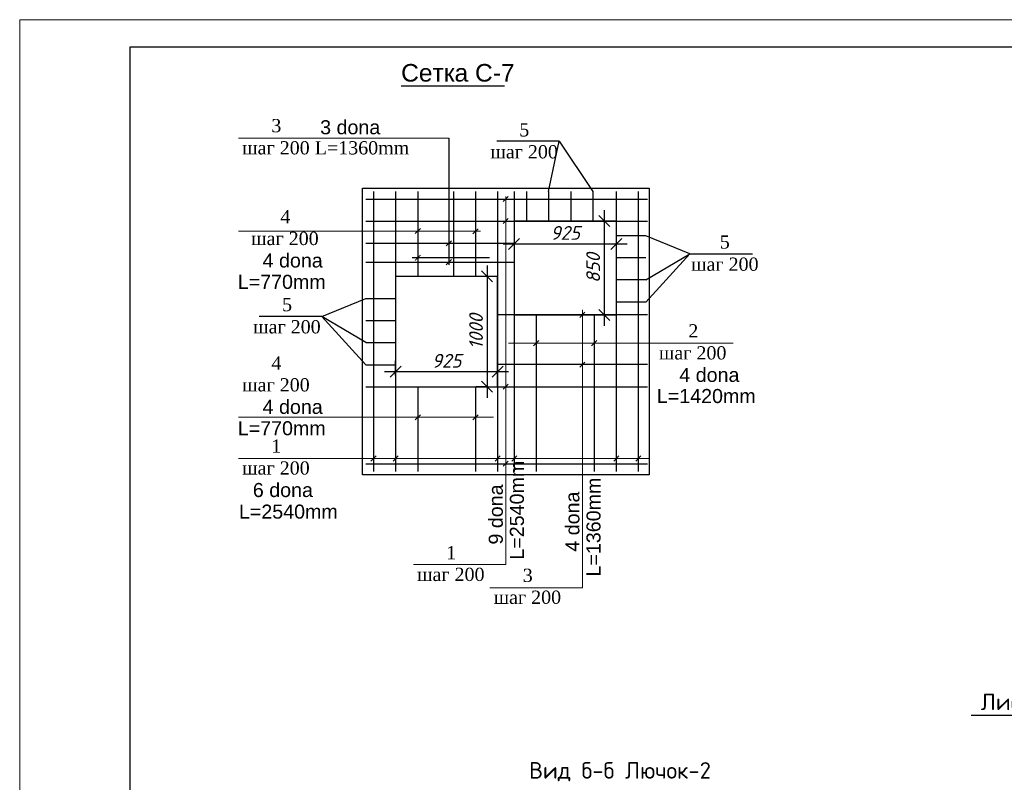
# Model space of a CAD drawing. Header units: millimetres. Extents: x -2765404 to 11272, y -239948 to 1313256.
# Tile 20 of 85: x -121539 to -103683, y -193288 to -179455. Entities that reach past the tile are written whole.
import ezdxf

# ---------------------------------------------------------------- set-up
doc = ezdxf.new("R2010")
doc.units = ezdxf.units.MM
for name, color, linetype in [('PDF _0', 7, 'Continuous'), ('PDF _SHTAMP', 7, 'Continuous'), ('PDF _все', 7, 'Continuous'), ('PDF _надписи', 7, 'Continuous'), ('PDF _НВК_600мм', 5, 'Continuous'), ('PDF _Текст', 7, 'Continuous'), ('PDF _ЭМ', 7, 'Continuous')]:
    doc.layers.add(name, color=color, linetype=linetype)
doc.styles.add('PDF Arial', font='arial.ttf')
doc.styles.add('PDF Century', font='CENTURY.TTF')
doc.styles.add('PDF ISOCPEUR', font='isocpeur.ttf')
doc.styles.get("Standard").update_dxf_attribs({"font": 'isocpeui.ttf'})
doc.dimstyles.new('STANDARD-100', dxfattribs={"dimtxt": 250, "dimasz": 200, "dimexe": 200, "dimexo": 200, "dimgap": 75, "dimtad": 1, "dimdec": 0, "dimzin": 0, "dimdsep": 46, "dimtxsty": 'Standard', "dimblk": 'OBLIQUE', "dimcen": 0.09, "dimdle": 200, "dimadec": 0, "dimazin": 0, "dimtfac": 1, "dimtdec": 0, "dimtofl": 0, "dimtmove": 0, "dimatfit": 3, "dimldrblk": 'OBLIQUE', "dimfxl": 1, "dimtolj": 1, "dimtzin": 0, "dimarcsym": 0})

# ---------------------------------------------------------------- blocks, each defined once
blk = doc.blocks.new('_Oblique')
at = {"color": 0, "linetype": 'ByBlock', "lineweight": -2}
blk.add_line((-0.5, -0.5), (0.5, 0.5), dxfattribs=at)
blk = doc.blocks.new('*D58')
at = {"color": 0, "lineweight": -2, "transparency": 16777216}
for p, q in [((-114722, -185912), (-114722, -185642)), ((-112872, -185912), (-112872, -185642)), ((-112672, -185842), (-114922, -185842))]:
    blk.add_line(p, q, dxfattribs=at)
at = {"layer": 'Defpoints', "color": 0, "transparency": 16777216}
for p in [(-114722, -185842), (-114722, -186112), (-112872, -186112)]:
    blk.add_point(p, dxfattribs=at)
at = {"color": 0, "lineweight": -2, "transparency": 16777216, "xscale": 200, "yscale": 200, "zscale": 200, "rotation": 180}
blk.add_blockref('_Oblique', (-114722, -185842), dxfattribs=at)
at = {"color": 0, "lineweight": -2, "transparency": 16777216, "xscale": 200, "yscale": 200, "zscale": 200}
blk.add_blockref('_Oblique', (-112872, -185842), dxfattribs=at)
at = {"color": 0, "transparency": 16777216, "insert": (-113797, -185642), "char_height": 250, "attachment_point": 5}
blk.add_mtext('\\A1;925', dxfattribs=at)
blk = doc.blocks.new('*D59')
at = {"color": 0, "lineweight": -2, "transparency": 16777216}
for p, q in [((-113063, -183913), (-113063, -186312)), ((-113063, -184113), (-113263, -184113)), ((-113063, -186112), (-113263, -186112))]:
    blk.add_line(p, q, dxfattribs=at)
at = {"layer": 'Defpoints', "color": 0, "transparency": 16777216}
for p in [(-112872, -184113), (-113063, -186112), (-112872, -186112)]:
    blk.add_point(p, dxfattribs=at)
at = {"color": 0, "lineweight": -2, "transparency": 16777216, "xscale": 200, "yscale": 200, "zscale": 200}
for p, rotation in [((-113063, -184113), 90), ((-113063, -186112), 270)]:
    blk.add_blockref('_Oblique', p, dxfattribs=dict(at, rotation=rotation))
at = {"color": 0, "transparency": 16777216, "insert": (-113263, -185113), "char_height": 250, "attachment_point": 5, "rotation": 90}
blk.add_mtext('\\A1;1000', dxfattribs=at)
blk = doc.blocks.new('*D60')
at = {"color": 0, "lineweight": -2, "transparency": 16777216}
for p, q in [((-112572, -183309), (-112572, -183723)), ((-110721, -183309), (-110721, -183723)), ((-112772, -183523), (-110521, -183523))]:
    blk.add_line(p, q, dxfattribs=at)
at = {"layer": 'Defpoints', "color": 0, "transparency": 16777216}
for p in [(-112572, -183109), (-110721, -183109), (-110721, -183523)]:
    blk.add_point(p, dxfattribs=at)
at = {"color": 0, "lineweight": -2, "transparency": 16777216, "xscale": 200, "yscale": 200, "zscale": 200, "rotation": 180}
blk.add_blockref('_Oblique', (-112572, -183523), dxfattribs=at)
at = {"color": 0, "lineweight": -2, "transparency": 16777216, "xscale": 200, "yscale": 200, "zscale": 200}
blk.add_blockref('_Oblique', (-110721, -183523), dxfattribs=at)
at = {"color": 0, "transparency": 16777216, "insert": (-111646, -183323), "char_height": 250, "width": 701.55, "attachment_point": 5}
blk.add_mtext('\\A1;925', dxfattribs=at)
blk = doc.blocks.new('*D61')
at = {"color": 0, "lineweight": -2, "transparency": 16777216}
for p, q in [((-110939, -182909), (-110939, -185011)), ((-110921, -183109), (-111139, -183109)), ((-110921, -184811), (-111139, -184811))]:
    blk.add_line(p, q, dxfattribs=at)
at = {"layer": 'Defpoints', "color": 0, "transparency": 16777216}
for p in [(-110721, -183109), (-110939, -184811), (-110721, -184811)]:
    blk.add_point(p, dxfattribs=at)
at = {"color": 0, "lineweight": -2, "transparency": 16777216, "xscale": 200, "yscale": 200, "zscale": 200}
for p, rotation in [((-110939, -183109), 90), ((-110939, -184811), 270)]:
    blk.add_blockref('_Oblique', p, dxfattribs=dict(at, rotation=rotation))
at = {"color": 0, "transparency": 16777216, "insert": (-111139, -183960), "char_height": 250, "attachment_point": 5, "rotation": 90}
blk.add_mtext('\\A1;850', dxfattribs=at)

msp = doc.modelspace()

# ---------------------------------------------------------------- linework, layer by layer
at = {"layer": 'PDF _0', "transparency": 33554559}
for points in [[(-114377, -183815.4), (-114362.6, -183829.8), (-114276.4, -183719.6)], [(-114362.6, -183829.8), (-114276.4, -183719.6), (-114266.8, -183729.1)]]:
    msp.add_solid(points, dxfattribs=at)
at = {"layer": 'PDF _SHTAMP', "lineweight": 25}
msp.add_lwpolyline([(-115321.3, -182510), (-110121.3, -182510), (-110121.3, -187710), (-115321.3, -187710)], close=True, dxfattribs=at)
at = {"layer": 'PDF _SHTAMP', "color": 6, "lineweight": 30}
for points in [[(-114319.5, -182572.3), (-114319.5, -184113.4)], [(-113672.2, -182572.3), (-113672.2, -184113.4)], [(-113272.2, -182572.3), (-113272.2, -184113.4)], [(-114319.5, -186112.3), (-114319.5, -187647.7)], [(-113272.2, -186112.3), (-113272.2, -187647.7)]]:
    msp.add_lwpolyline(points, dxfattribs=at)
at = {"layer": 'PDF _SHTAMP', "lineweight": 30}
for points in [[(-112345.2, -182572.4), (-112345.2, -183109.3)], [(-111947.3, -182572.4), (-111947.3, -183109.3)], [(-111544.7, -182572.4), (-111544.7, -183109.3)], [(-111146.8, -182572.4), (-111146.8, -183109.3)], [(-110183.6, -183375.8), (-110720.5, -183375.8)], [(-110183.6, -183773.7), (-110720.5, -183773.7)], [(-110183.6, -184176.3), (-110720.5, -184176.3)], [(-115259, -184511.3), (-114722.2, -184511.3)], [(-110183.6, -184579), (-110720.5, -184579)], [(-115259, -184909.1), (-114722.2, -184909.1)], [(-115259, -185311.8), (-114722.2, -185311.8)], [(-115259, -185714.4), (-114722.2, -185714.4)]]:
    msp.add_lwpolyline(points, dxfattribs=at)
for points in [[(-110718.6, -183109.4), (-112572.2, -183109.2), (-112572.2, -184810.9), (-110718.6, -184811)], [(-114722.2, -186112.3), (-112872.2, -186112.3), (-112872.2, -184113.4), (-114722.2, -184113.4)]]:
    msp.add_lwpolyline(points, close=True, dxfattribs=at)
at = {"layer": 'PDF _SHTAMP', "lineweight": 25}
msp.add_lwpolyline([(-101286.4, -189770.7), (-100922.1, -192076.3), (-104287.1, -192076.3)], dxfattribs=at)
at = {"layer": 'PDF _все', "lineweight": 25}
for points in [[(-113758.7, -181604.1), (-113758.7, -183903)], [(-111947.3, -182572.4), (-111755.6, -181661.7), (-112886.9, -181661.7)], [(-111755.6, -181661.7), (-111146.8, -182572.4)], [(-110183.6, -184176.3), (-109385.6, -183700.7), (-110183.6, -183375.8)], [(-114319.5, -183556.6), (-114319.5, -183825)], [(-110183.6, -184579), (-109385.6, -183700.7), (-108249.5, -183700.7)], [(-113020.5, -183772.3), (-113121.2, -183772.3), (-114319.5, -183772.3), (-114420.2, -183772.3)], [(-115259, -185311.8), (-116057.1, -184836.2), (-115259, -184511.3)], [(-115259, -185714.4), (-116057.1, -184836.2), (-117193.1, -184836.2)]]:
    msp.add_lwpolyline(points, dxfattribs=at)
at = {"layer": 'PDF _надписи', "color": 3, "lineweight": 30}
for p, q in [((-110154.4, -184810.9), (-112872.2, -184810.9)), ((-110154.4, -185712.3), (-112872.2, -185712.3))]:
    msp.add_line(p, q, dxfattribs=at)
at = {"layer": 'PDF _надписи', "lineweight": 18}
for points in [[(-117569.5, -181604.1), (-113758.7, -181604.1)], [(-114399, -189335), (-112721.3, -189335), (-112721.3, -182664.9)], [(-117569.5, -183292.9), (-113181.3, -183292.9)], [(-113010.4, -189761), (-111332.7, -189761), (-111332.7, -184715.7)], [(-112675.4, -185323.6), (-108597.3, -185323.6)], [(-117569.5, -186667.9), (-112943.8, -186667.9)], [(-117569.5, -187412.1), (-110121.3, -187412.1)]]:
    msp.add_lwpolyline(points, dxfattribs=at)
at = {"layer": 'PDF _надписи', "color": 5, "lineweight": 30}
for points in [[(-115120, -182572.3), (-115120, -187647.7)], [(-114722.2, -182572.3), (-114722.2, -187647.7)], [(-112872.2, -182572.3), (-112872.2, -187647.7)], [(-112572.2, -182572.3), (-112572.2, -187647.7)], [(-110720.5, -182572.3), (-110720.5, -187647.7)], [(-110322.7, -182572.3), (-110322.7, -187647.7)], [(-115259, -182711.3), (-110154.4, -182711.3)], [(-115259, -183109.2), (-110154.4, -183109.2)], [(-115259, -186112.3), (-110154.4, -186112.3)], [(-115259, -187513.5), (-110154.4, -187513.5)]]:
    msp.add_lwpolyline(points, dxfattribs=at)
at = {"layer": 'PDF _надписи', "lineweight": 30}
for points in [[(-112678.2, -182663.4), (-112769.3, -182754.5)], [(-112678.2, -183061.3), (-112769.3, -183152.3)], [(-114271.6, -183245), (-114367.4, -183336.1)], [(-113224.2, -183247.4), (-113320.1, -183338.5)], [(-113710.7, -183463.9), (-113806.6, -183559.8)], [(-113710.7, -183806.9), (-113806.6, -183902.8)], [(-111289.6, -184763), (-111380.7, -184858.9)], [(-112124.2, -185275.7), (-112220.1, -185371.5)], [(-111072.6, -185275.7), (-111168.4, -185371.5)], [(-111289.6, -185664.5), (-111380.7, -185760.3)], [(-112678.2, -186064.3), (-112769.3, -186155.4)], [(-114271.6, -186619.9), (-114367.4, -186711)], [(-113224.2, -186619.9), (-113320.1, -186711)], [(-115072.1, -187364.2), (-115167.9, -187460.1)], [(-114674.2, -187364.2), (-114765.3, -187460.1)], [(-112824.2, -187364.2), (-112915.3, -187460.1)], [(-112678.2, -187465.6), (-112769.3, -187556.6)], [(-112524.2, -187364.2), (-112615.3, -187460.1)], [(-110672.6, -187364.2), (-110763.7, -187460.1)], [(-110274.7, -187364.2), (-110365.8, -187460.1)]]:
    msp.add_lwpolyline(points, dxfattribs=at)
at = {"layer": 'PDF _надписи', "color": 3, "lineweight": 30}
for points in [[(-115259, -183511.8), (-112572.2, -183511.8)], [(-115259, -183854.8), (-112572.2, -183854.8)]]:
    msp.add_lwpolyline(points, dxfattribs=at)
at = {"layer": 'PDF _надписи', "color": 22, "lineweight": 30, "true_color": 0xdd3700}
for points in [[(-112172.1, -184810.9), (-112172.4, -187647.7)], [(-111120.5, -184810.9), (-111120.7, -187647.7)]]:
    msp.add_lwpolyline(points, dxfattribs=at)
at = {"layer": 'PDF _НВК_600мм', "lineweight": 25}
msp.add_lwpolyline([(-114621.7, -180653.6), (-113116.6, -180653.6), (-112747.5, -180653.6)], dxfattribs=at)
at = {"layer": 'PDF _ЭМ', "lineweight": 20}
msp.add_lwpolyline([(-121538.6, -209150.5), (-121538.6, -179455.2), (-79543.4, -179455.2), (-79543.4, -209150.5), (-121538.6, -209150.5), (-121538.6, -179455.2)], dxfattribs=at)
at = {"layer": 'PDF _ЭМ', "lineweight": 30}
msp.add_lwpolyline([(-119539.8, -200153.3), (-120742.9, -200153.3), (-120742.9, -208652), (-119539.8, -208652), (-80041.9, -208652), (-80041.9, -179953.8), (-119539.8, -179953.8), (-119539.8, -208652)], dxfattribs=at)

# ---------------------------------------------------------------- texts
at = {"layer": 'PDF _Текст', "color": 5, "insert": (-114621.7, -180582.7), "char_height": 318.93, "attachment_point": 7, "style": 'PDF Arial'}
msp.add_mtext('Сетка С-7', dxfattribs=at)
at = {"layer": 'PDF _Текст'}
for s, insert, char_height, attachment_point, style in [('3', (-116975.1, -181500), 240, 7, 'PDF Century'), ('3 dona', (-116090, -181537.6), 255.14, 7, 'PDF Arial'), ('5', (-112479.4, -181576.8), 240, 7, 'PDF Century'), ('шаг 200 L=1360mm', (-117502.3, -181902.6), 239.991, 7, 'PDF Century'), ('шаг 200', (-113001.9, -181974.6), 239.99, 7, 'PDF Century'), ('4', (-116812.1, -183149.1), 240, 7, 'PDF Century'), ('шаг 200', (-117339.4, -183546.9), 239.99, 7, 'PDF Century'), ('5', (-108661.8, -183611), 240, 9, 'PDF Century'), ('4 dona', (-117133.2, -183953.6), 255.14, 7, 'PDF Arial'), ('шаг 200', (-108139.3, -184013.7), 239.99, 9, 'PDF Century'), ('L=770mm', (-117583.8, -184341.9), 255.14, 7, 'PDF Arial'), ('5', (-116780.9, -184746.5), 240, 7, 'PDF Century'), ('шаг 200', (-117303.4, -185149.1), 239.99, 7, 'PDF Century'), ('2', (-109413.5, -185219.5), 240, 7, 'PDF Century'), ('шаг 200', (-109945.6, -185622.2), 239.99, 7, 'PDF Century'), ('4', (-116975.1, -185804.1), 240, 7, 'PDF Century'), ('4 dona', (-109576.5, -186028.9), 255.14, 7, 'PDF Arial'), ('шаг 200', (-117502.3, -186202), 239.99, 7, 'PDF Century'), ('L=1420mm', (-109983.9, -186412.3), 255.14, 7, 'PDF Arial'), ('4 dona', (-117133.2, -186608.7), 255.14, 7, 'PDF Arial'), ('L=770mm', (-117583.8, -186997), 255.14, 7, 'PDF Arial'), ('1', (-116975.1, -187308.1), 240, 7, 'PDF Century'), ('шаг 200', (-117502.3, -187710.7), 239.99, 7, 'PDF Century'), ('6 dona', (-117310.6, -188117.4), 255.14, 7, 'PDF Arial'), ('L=2540mm', (-117563, -188509.1), 255.14, 7, 'PDF Arial'), ('1', (-113804.6, -189242.5), 240, 7, 'PDF Century'), ('шаг 200', (-114331.9, -189640.3), 239.99, 7, 'PDF Century'), ('3', (-112416, -189657), 240, 7, 'PDF Century'), ('шаг 200', (-112943.3, -190054.8), 239.99, 7, 'PDF Century'), ('Листовой сталь', (-104109.7, -191978.9), 299.992, 7, 'PDF ISOCPEUR'), ('Вид б-б Лючок-2', (-112301.7, -193269.8), 299.992, 7, 'PDF ISOCPEUR')]:
    msp.add_mtext(s, dxfattribs=dict(at, insert=insert, char_height=char_height, attachment_point=attachment_point, style=style))
at = {"layer": 'PDF _Текст', "char_height": 255.14, "attachment_point": 7, "rotation": 90, "style": 'PDF Arial'}
for s, insert in [('L=2540mm', (-112391.2, -189248.7)), ('L=1360mm', (-111001.8, -189555.1)), ('9 dona', (-112774.1, -188975.5)), ('4 dona', (-111385.3, -189104.5))]:
    msp.add_mtext(s, dxfattribs=dict(at, insert=insert))

# ---------------------------------------------------------------- dimensions: what is measured, and where the dimension line sits
for base, p1, p2, text, picture, middle in [((-110939, -184811), (-110720.5, -183109.2), (-110720.7, -184811), '850', '*D61', (-111139, -183960.1)), ((-113063.4, -186112.3), (-112872.2, -184113.4), (-112872.2, -186112.3), '1000', '*D59', (-113263.4, -185112.8))]:
    dim = msp.add_linear_dim(base=base, p1=p1, p2=p2, angle=90, text=text, dimstyle='STANDARD-100', override={"dimfxl": 800, "dimfxlon": 1})
    dim.commit()
    dim.dimension.update_dxf_attribs({"geometry": picture, "text_midpoint": middle})
for base, p1, p2, picture, middle in [((-110720.5, -183523.4), (-112572.2, -183109.2), (-110720.5, -183109.4), '*D60', (-111646.3, -183323.4)), ((-114722.2, -185842.3), (-112872.2, -186112.3), (-114722.2, -186112.3), '*D58', (-113797.2, -185642.3))]:
    dim = msp.add_linear_dim(base=base, p1=p1, p2=p2, text='925', dimstyle='STANDARD-100', override={"dimfxl": 800, "dimfxlon": 1})
    dim.commit()
    dim.dimension.update_dxf_attribs({"geometry": picture, "text_midpoint": middle})

doc.saveas('drawing.dxf')
